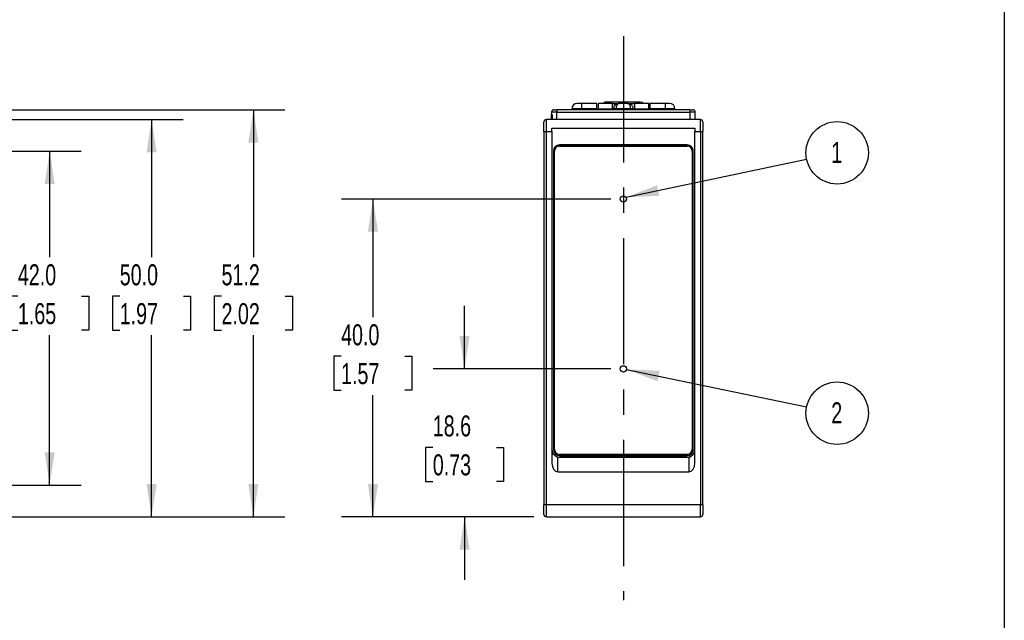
# Model space of a CAD drawing. Header units: millimetres. Extents: x 8 to 341, y 8 to 262.
# Tile 7 of 8: x 217 to 341, y 97 to 173. Entities that reach past the tile are written whole.
import ezdxf

# ---------------------------------------------------------------- set-up
doc = ezdxf.new("R2010")
doc.units = ezdxf.units.MM
doc.header["$LTSCALE"] = 1.25
doc.linetypes.add('CENTERX2', pattern=[20.32, 12.7, -2.54, 2.54, -2.54])
doc.layers.add('CENTER', color=40, linetype='CENTERX2')
doc.layers.add('DIMENSIONS', color=140, linetype='Continuous', lineweight=25)
doc.layers.add('TEXT', color=140, linetype='Continuous', lineweight=25)
doc.styles.add('SLDTEXTSTYLE0', font='TXT', dxfattribs={"width": 0.7})
doc.dimstyles.new('SLDDIMSTYLE0', dxfattribs={"dimtxt": 2.69751, "dimasz": 4.1275, "dimexe": 0, "dimexo": 0.0625, "dimgap": 0.674377, "dimtad": 0, "dimtih": 1, "dimtoh": 1, "dimrnd": 1e-09, "dimzin": 4, "dimdsep": 46, "dimtxsty": 'SLDTEXTSTYLE0', "dimsah": 1, "dimcen": 0.09, "dimadec": 0, "dimazin": 1, "dimtfac": 1, "dimtofl": 0, "dimtmove": 0, "dimatfit": 3, "dimfxl": 0, "dimfrac": 2, "dimtolj": 1, "dimtzin": 12, "dimarcsym": 0})
doc.dimstyles.new('SLDDIMSTYLE1', dxfattribs={"dimtxt": 2.69751, "dimasz": 4.1275, "dimexe": 0, "dimexo": 0.0625, "dimgap": 0.674377, "dimtad": 0, "dimtih": 1, "dimtoh": 1, "dimrnd": 1e-09, "dimzin": 12, "dimdsep": 46, "dimtxsty": 'SLDTEXTSTYLE0', "dimsah": 1, "dimcen": 0.09, "dimadec": 0, "dimazin": 3, "dimtfac": 1, "dimtofl": 0, "dimtmove": 0, "dimatfit": 3, "dimfxl": 0, "dimfrac": 2, "dimtolj": 1, "dimtzin": 12, "dimarcsym": 0})
doc.dimstyles.new('SLDDIMSTYLE3', dxfattribs={"dimtxt": 0.18, "dimasz": 4.1275, "dimexe": 0, "dimexo": 0.0625, "dimgap": 0, "dimtad": 0, "dimtih": 1, "dimtoh": 1, "dimdec": 0, "dimrnd": 1e-09, "dimzin": 0, "dimdsep": 46, "dimtxsty": 'Standard', "dimsah": 1, "dimcen": 0.09, "dimadec": 0, "dimazin": 0, "dimtfac": 4.1275, "dimtdec": 0, "dimtofl": 0, "dimtmove": 0, "dimatfit": 3, "dimfxl": 0, "dimfrac": 2, "dimtolj": 1, "dimtzin": 0, "dimarcsym": 0})
doc.dimstyles.new('SLDDIMSTYLE4', dxfattribs={"dimtxt": 2.69751, "dimasz": 4.1275, "dimexe": 0, "dimexo": 0.0625, "dimgap": 0.674377, "dimtad": 0, "dimtih": 1, "dimtoh": 1, "dimrnd": 1e-09, "dimzin": 12, "dimdsep": 46, "dimtxsty": 'SLDTEXTSTYLE0', "dimsah": 1, "dimcen": 0.09, "dimadec": 0, "dimazin": 3, "dimtfac": 1, "dimtmove": 0, "dimatfit": 0, "dimfxl": 0, "dimfrac": 2, "dimtolj": 1, "dimtzin": 12, "dimarcsym": 0})

# ---------------------------------------------------------------- blocks, each defined once
blk = doc.blocks.new('_D')
at = {"layer": 'DIMENSIONS'}
for p, q in [((157.48, 156.47), (225.04, 156.47)), ((221.07, 156.47), (221.07, 143.13)), ((217.07, 138.24), (216.16, 138.24)), ((216.16, 138.24), (216.16, 133.95)), ((225.08, 138.24), (225.99, 138.24)), ((225.99, 138.24), (225.99, 133.95)), ((216.16, 133.95), (217.07, 133.95)), ((225.99, 133.95), (225.08, 133.95)), ((221.07, 114.47), (221.07, 133.35)), ((199.48, 114.47), (225.04, 114.47))]:
    blk.add_line(p, q, dxfattribs=at)
for points in [[(221.07, 156.47), (220.44, 152.34), (221.71, 152.34)], [(221.07, 114.47), (221.71, 118.6), (220.44, 118.6)]]:
    blk.add_solid(points, dxfattribs=at)
at = {"layer": 'DIMENSIONS', "char_height": 2.646, "attachment_point": 1, "style": 'SLDTEXTSTYLE0'}
for s, insert in [('42.0', (217.07, 142.25)), ('1.65', (217.07, 137.36))]:
    blk.add_mtext(s, dxfattribs=dict(at, insert=insert))
blk = doc.blocks.new('_D_1')
at = {"layer": 'DIMENSIONS'}
for p, q in [((196.31, 161.71), (250.7, 161.71)), ((246.73, 161.71), (246.73, 143.13)), ((242.72, 138.24), (241.81, 138.24)), ((241.81, 138.24), (241.81, 133.95)), ((250.74, 138.24), (251.64, 138.24)), ((251.64, 138.24), (251.64, 133.95)), ((241.81, 133.95), (242.72, 133.95)), ((251.64, 133.95), (250.74, 133.95)), ((246.73, 110.47), (246.73, 133.35)), ((196.94, 110.47), (250.7, 110.47))]:
    blk.add_line(p, q, dxfattribs=at)
for points in [[(246.73, 161.71), (246.09, 157.58), (247.36, 157.58)], [(246.73, 110.47), (247.36, 114.6), (246.09, 114.6)]]:
    blk.add_solid(points, dxfattribs=at)
at = {"layer": 'DIMENSIONS', "char_height": 2.646, "attachment_point": 1, "style": 'SLDTEXTSTYLE0'}
for s, insert in [('51.2', (242.72, 142.25)), ('2.02', (242.72, 137.36))]:
    blk.add_mtext(s, dxfattribs=dict(at, insert=insert))
blk = doc.blocks.new('_D_2')
at = {"layer": 'DIMENSIONS'}
for p, q in [((196.94, 160.47), (237.88, 160.47)), ((233.91, 160.47), (233.91, 143.13)), ((229.9, 138.24), (229, 138.24)), ((229, 138.24), (229, 133.95)), ((237.92, 138.24), (238.82, 138.24)), ((238.82, 138.24), (238.82, 133.95)), ((229, 133.95), (229.9, 133.95)), ((238.82, 133.95), (237.92, 133.95)), ((233.91, 110.47), (233.91, 133.35)), ((196.94, 110.47), (237.88, 110.47))]:
    blk.add_line(p, q, dxfattribs=at)
for points in [[(233.91, 160.47), (233.28, 156.34), (234.55, 156.34)], [(233.91, 110.47), (234.55, 114.6), (233.28, 114.6)]]:
    blk.add_solid(points, dxfattribs=at)
at = {"layer": 'DIMENSIONS', "char_height": 2.646, "attachment_point": 1, "style": 'SLDTEXTSTYLE0'}
for s, insert in [('50.0', (229.9, 142.25)), ('1.97', (229.9, 137.36))]:
    blk.add_mtext(s, dxfattribs=dict(at, insert=insert))
blk = doc.blocks.new('_D_9')
at = {"layer": 'DIMENSIONS'}
for p, q in [((273.33, 129.09), (273.33, 137.03)), ((291.74, 129.09), (269.37, 129.09)), ((269.33, 119.21), (268.42, 119.21)), ((268.42, 119.21), (268.42, 114.92)), ((277.34, 119.21), (278.25, 119.21)), ((278.25, 119.21), (278.25, 114.92)), ((268.42, 114.92), (269.33, 114.92)), ((278.25, 114.92), (277.34, 114.92)), ((282.04, 110.47), (269.37, 110.47)), ((273.33, 110.47), (273.33, 102.53))]:
    blk.add_line(p, q, dxfattribs=at)
for points in [[(273.33, 129.09), (273.97, 133.22), (272.7, 133.22)], [(273.33, 110.47), (272.7, 106.34), (273.97, 106.34)]]:
    blk.add_solid(points, dxfattribs=at)
at = {"layer": 'DIMENSIONS', "char_height": 2.646, "attachment_point": 1, "style": 'SLDTEXTSTYLE0'}
for s, insert in [('18.6', (269.33, 123.23)), ('0.73', (269.33, 118.33))]:
    blk.add_mtext(s, dxfattribs=dict(at, insert=insert))
blk = doc.blocks.new('_D_10')
at = {"layer": 'DIMENSIONS'}
for p, q in [((291.74, 150.47), (257.82, 150.47)), ((261.79, 150.47), (261.79, 135.58)), ((257.78, 130.68), (256.88, 130.68)), ((256.88, 130.68), (256.88, 126.4)), ((265.8, 130.68), (266.7, 130.68)), ((266.7, 130.68), (266.7, 126.4)), ((256.88, 126.4), (257.78, 126.4)), ((261.79, 110.47), (261.79, 125.79)), ((266.7, 126.4), (265.8, 126.4)), ((282.04, 110.47), (257.82, 110.47))]:
    blk.add_line(p, q, dxfattribs=at)
for points in [[(261.79, 150.47), (261.16, 146.34), (262.43, 146.34)], [(261.79, 110.47), (262.43, 114.6), (261.16, 114.6)]]:
    blk.add_solid(points, dxfattribs=at)
at = {"layer": 'DIMENSIONS', "char_height": 2.646, "attachment_point": 1, "style": 'SLDTEXTSTYLE0'}
for s, insert in [('40.0', (257.78, 134.7)), ('1.57', (257.78, 129.81))]:
    blk.add_mtext(s, dxfattribs=dict(at, insert=insert))
blk = doc.blocks.new('SW_NOTE_0_5')
at = {"layer": 'DIMENSIONS', "color": 0}
blk.add_circle((3.85, 0.81), 3.93, dxfattribs=at)
at = {"layer": 'DIMENSIONS', "color": 0, "insert": (3.8, 2.18), "char_height": 2.65, "attachment_point": 2, "style": 'SLDTEXTSTYLE0'}
blk.add_mtext('1', dxfattribs=at)
blk = doc.blocks.new('SW_NOTE_0_6')
at = {"layer": 'DIMENSIONS', "color": 0}
blk.add_circle((3.85, -0.8), 3.93, dxfattribs=at)
at = {"layer": 'DIMENSIONS', "color": 0, "insert": (3.8, 0.57), "char_height": 2.65, "attachment_point": 2, "style": 'SLDTEXTSTYLE0'}
blk.add_mtext('2', dxfattribs=at)

msp = doc.modelspace()

# ---------------------------------------------------------------- linework, layer by layer
for p, q in [((288.056, 162.51), (287.531, 162.51)), ((288.056, 162.51), (288.056, 161.81)), ((289.981, 162.51), (288.056, 162.51)), ((289.981, 161.81), (289.981, 162.51)), ((291.944, 162.51), (290.144, 162.51)), ((290.144, 162.51), (290.144, 161.81)), ((291.944, 161.81), (291.944, 162.51)), ((292.536, 162.46), (291.944, 162.46)), ((293.856, 162.51), (292.806, 162.51)), ((294.719, 162.46), (294.126, 162.46)), ((296.519, 162.51), (294.719, 162.51)), ((294.719, 162.51), (294.719, 161.81)), ((296.519, 161.81), (296.519, 162.51)), ((298.606, 162.51), (296.681, 162.51)), ((296.681, 162.51), (296.681, 161.81)), ((298.606, 162.51), (298.606, 161.81)), ((299.131, 162.51), (298.606, 162.51)), ((284.956, 161.41), (284.281, 161.41)), ((284.281, 161.41), (284.281, 161.13)), ((284.956, 161.71), (284.956, 161.41)), ((301.706, 161.71), (284.956, 161.71)), ((284.956, 161.41), (301.706, 161.41)), ((284.956, 160.456), (284.956, 161.41)), ((286.831, 161.81), (286.831, 161.71)), ((288.056, 161.81), (286.831, 161.81)), ((289.981, 161.81), (288.056, 161.81)), ((288.056, 161.81), (288.056, 161.71)), ((289.981, 161.71), (289.981, 161.81)), ((290.144, 161.81), (290.144, 161.71)), ((290.144, 161.81), (291.944, 161.81)), ((291.944, 161.71), (291.944, 161.81)), ((292.406, 161.81), (292.106, 161.81)), ((292.106, 161.81), (292.106, 161.71)), ((294.256, 161.81), (292.406, 161.81)), ((292.406, 161.81), (292.406, 161.71)), ((294.556, 161.81), (294.256, 161.81)), ((294.256, 161.71), (294.256, 161.81)), ((294.556, 161.81), (294.556, 161.71)), ((294.719, 161.81), (296.519, 161.81)), ((294.719, 161.81), (294.719, 161.71)), ((296.519, 161.71), (296.519, 161.81)), ((296.681, 161.81), (296.681, 161.71)), ((298.606, 161.81), (296.681, 161.81)), ((298.606, 161.81), (298.606, 161.71)), ((299.831, 161.81), (298.606, 161.81)), ((299.831, 161.71), (299.831, 161.81)), ((301.706, 161.71), (301.706, 161.41)), ((302.381, 161.41), (301.706, 161.41)), ((301.706, 161.41), (301.706, 160.456)), ((302.381, 160.47), (302.381, 161.41)), ((283.631, 158.97), (283.631, 160.47)), ((284.418, 160.47), (283.631, 160.47)), ((284.367, 160.99), (284.243, 160.99)), ((284.243, 160.99), (284.243, 160.47)), ((284.367, 160.99), (284.367, 160.47)), ((301.706, 160.456), (284.956, 160.456)), ((303.031, 160.47), (302.245, 160.47)), ((303.031, 158.97), (303.031, 160.47)), ((283.331, 158.97), (283.631, 158.97)), ((283.331, 158.97), (283.331, 111.97)), ((283.631, 111.97), (283.631, 158.97)), ((283.631, 158.97), (284.331, 158.97)), ((284.331, 159.365), (302.331, 159.365)), ((284.331, 158.97), (284.331, 159.365)), ((284.331, 158.97), (284.331, 117.205)), ((302.331, 159.365), (302.331, 158.97)), ((302.331, 117.205), (302.331, 158.97)), ((302.331, 158.97), (303.031, 158.97)), ((303.031, 158.97), (303.331, 158.97)), ((303.031, 158.97), (303.031, 111.97)), ((303.331, 111.97), (303.331, 158.97)), ((284.531, 156.524), (284.531, 118.925)), ((284.656, 156.479), (284.656, 156.493)), ((284.656, 118.972), (284.656, 156.479)), ((301.381, 157.273), (285.281, 157.273)), ((285.306, 157.128), (285.306, 157.142)), ((301.356, 157.142), (285.306, 157.142)), ((285.306, 157.128), (301.356, 157.128)), ((301.356, 157.128), (301.356, 157.142)), ((302.006, 156.493), (302.006, 156.479)), ((302.006, 156.479), (302.006, 118.972)), ((302.131, 118.925), (302.131, 156.524)), ((285.081, 116.145), (285.081, 117.988)), ((301.381, 118.184), (285.281, 118.184)), ((285.281, 118.184), (285.281, 118.176)), ((285.281, 118.176), (301.381, 118.176)), ((301.381, 117.976), (285.281, 117.976)), ((285.281, 117.976), (285.281, 117.966)), ((285.281, 117.966), (301.381, 117.966)), ((301.356, 118.323), (285.306, 118.323)), ((301.381, 118.176), (301.381, 118.184)), ((301.381, 117.976), (301.381, 117.966)), ((301.581, 117.988), (301.581, 116.145)), ((285.081, 116.145), (301.581, 116.145)), ((283.631, 111.97), (283.331, 111.97)), ((283.631, 110.47), (283.631, 111.97)), ((303.031, 111.97), (283.631, 111.97)), ((303.031, 110.47), (303.031, 111.97)), ((303.331, 111.97), (303.031, 111.97)), ((283.631, 110.47), (303.031, 110.47))]:
    msp.add_line(p, q)
for centre in [(293.331, 150.47), (293.331, 129.092)]:
    msp.add_circle(centre, 0.4)
for centre, radius, start, end in [((287.531, 161.81), 0.7, 90, 180), ((291.031, 162.46), 0.2, 90, 165.52249), ((295.631, 162.46), 0.2, 14.47751, 90), ((299.131, 161.81), 0.7, 0, 90), ((284.581, 161.41), 0.3, 90, 180), ((302.081, 161.41), 0.3, 0, 90), ((283.631, 160.17), 0.3, 90, 180), ((284.543, 160.99), 0.3, 150.90014, 180), ((303.031, 160.17), 0.3, 0, 90), ((285.281, 156.523), 0.75, 89.96701, 179.96697), ((285.306, 156.479), 0.65, 89.96701, 179.96697), ((301.356, 156.479), 0.65, 0.03303, 90.03299), ((301.381, 156.523), 0.75, 0.03303, 90.03299), ((285.281, 118.926), 0.949, 180.03303, 270.03299), ((285.281, 118.926), 0.75, 180.03303, 270.03299), ((285.306, 118.973), 0.65, 180.03303, 270.03299), ((301.356, 118.973), 0.65, 269.96701, 359.96697), ((301.382, 118.926), 0.949, 269.96701, 359.96697), ((301.381, 118.926), 0.75, 269.96701, 359.96697), ((283.631, 110.77), 0.3, 180, 270), ((303.031, 110.77), 0.3, 270, 0)]:
    msp.add_arc(centre, radius, start, end)
for centre, major_axis, ratio, start_param, end_param in [((285.306, 156.493), (0.65, 0), 0.9988579, 1.5707963, 3.1415927), ((301.356, 156.493), (0.65, 0), 0.9988579, 0, 1.5707963), ((285.281, 118.933), (0.75, 0), 0.9988579, 3.1415927, 4.712389), ((285.281, 118.965), (0, 0.999), 0.9508703, 2.9294793, 3.1415927), ((301.381, 118.933), (0.75, 0), 0.9988579, 4.712389, 6.2831853), ((301.381, 118.965), (0, 0.999), 0.9508703, 3.1415927, 3.353706), ((285.081, 117.205), (0, -1.061), 0.7071068, 4.712389, 6.2831853), ((301.581, 117.205), (0, -1.061), 0.7071068, 0, 1.5707963)]:
    msp.add_ellipse(centre, major_axis=major_axis, ratio=ratio, start_param=start_param, end_param=end_param)
for points, knots in [([(295.507, 162.66), (295.482, 162.66), (295.414, 162.66), (295.22, 162.66), (294.93, 162.66), (294.569, 162.66), (294.145, 162.66), (293.765, 162.66), (293.454, 162.66), (293.152, 162.66), (292.786, 162.66), (292.375, 162.66), (291.997, 162.66), (291.658, 162.66), (291.372, 162.66), (291.163, 162.66), (291.064, 162.66), (291.032, 162.66), (291.033, 162.66), (291.034, 162.66)], [0, 0, 0, 0, 0.0385109, 0.1052246, 0.1719786, 0.244228, 0.3165601, 0.3888096, 0.4248213, 0.4612364, 0.5279297, 0.5947047, 0.6613981, 0.7281731, 0.8004226, 0.8727547, 0.9450042, 0.9810159, 1, 1, 1, 1]), ([(292.106, 161.81), (292.106, 161.993), (292.181, 162.176), (292.441, 162.434), (292.623, 162.51), (292.806, 162.51)], [0, 0, 0, 0, 0.5, 0.5, 1, 1, 1, 1]), ([(292.806, 162.51), (292.79, 162.509), (292.761, 162.507), (292.721, 162.495), (292.688, 162.479), (292.641, 162.45), (292.585, 162.398), (292.521, 162.308), (292.471, 162.199), (292.434, 162.075), (292.411, 161.944), (292.408, 161.854), (292.406, 161.81)], [0, 0, 0, 0, 0.0800132, 0.1492545, 0.2077233, 0.2554209, 0.3975868, 0.5226818, 0.6509949, 0.7726092, 0.8885501, 1, 1, 1, 1]), ([(294.256, 161.81), (294.256, 161.835), (294.255, 161.885), (294.247, 161.961), (294.235, 162.035), (294.218, 162.108), (294.197, 162.179), (294.17, 162.245), (294.132, 162.32), (294.077, 162.399), (294.011, 162.459), (293.935, 162.501), (293.885, 162.507), (293.856, 162.51)], [0, 0, 0, 0, 0.0632639, 0.1278195, 0.1939053, 0.2617438, 0.3315409, 0.4034854, 0.4777499, 0.602766, 0.7449096, 0.8509497, 1, 1, 1, 1]), ([(293.856, 162.51), (293.883, 162.509), (293.935, 162.507), (294.005, 162.495), (294.064, 162.479), (294.145, 162.45), (294.244, 162.398), (294.355, 162.308), (294.444, 162.199), (294.508, 162.075), (294.549, 161.944), (294.554, 161.854), (294.556, 161.81)], [0, 0, 0, 0, 0.0800132, 0.1492545, 0.2077233, 0.2554209, 0.3975868, 0.5226818, 0.6509949, 0.7726092, 0.8885501, 1, 1, 1, 1]), ([(301.706, 161.71), (301.806, 161.71), (301.901, 161.71), (302.042, 161.71), (302.081, 161.71), (302.081, 161.71)], [0, 0, 0, 0, 0.5, 0.5, 1, 1, 1, 1]), ([(284.281, 161.13), (284.281, 161.119), (284.29, 161.106), (284.315, 161.079), (284.326, 161.068), (284.343, 161.047), (284.35, 161.039), (284.361, 161.019), (284.367, 161.006), (284.367, 160.99)], [0, 0, 0, 0, 0.5, 0.5, 0.75, 0.75, 0.875, 0.875, 1, 1, 1, 1]), ([(284.956, 160.456), (284.857, 160.456), (284.761, 160.459), (284.576, 160.466), (284.492, 160.47), (284.418, 160.47)], [0, 0, 0, 0, 0.5, 0.5, 1, 1, 1, 1]), ([(302.245, 160.47), (302.17, 160.47), (302.085, 160.466), (301.901, 160.459), (301.805, 160.456), (301.706, 160.456)], [0, 0, 0, 0, 0.5, 0.5, 1, 1, 1, 1]), ([(285.081, 117.988), (284.977, 118.012), (284.875, 118.053), (284.69, 118.167), (284.607, 118.24), (284.472, 118.407), (284.419, 118.502), (284.349, 118.701), (284.331, 118.807), (284.331, 118.911)], [0, 0, 0, 0, 0.25, 0.25, 0.5, 0.5, 0.75, 0.75, 1, 1, 1, 1]), ([(301.581, 117.988), (301.686, 118.012), (301.787, 118.053), (301.972, 118.167), (302.055, 118.24), (302.19, 118.407), (302.243, 118.502), (302.313, 118.701), (302.331, 118.807), (302.331, 118.911)], [0, 0, 0, 0, 0.25, 0.25, 0.5, 0.5, 0.75, 0.75, 1, 1, 1, 1])]:
    msp.add_open_spline(points, degree=3, knots=knots)
for points in [[(284.581, 161.71), (284.581, 161.71), (284.749, 161.71), (284.956, 161.71)], [(283.331, 158.97), (283.331, 159.632), (283.331, 160.17), (283.331, 160.17)], [(303.331, 160.17), (303.331, 160.17), (303.331, 159.632), (303.331, 158.97)], [(283.331, 110.77), (283.331, 110.77), (283.331, 111.307), (283.331, 111.97)], [(303.331, 111.97), (303.331, 111.307), (303.331, 110.77), (303.331, 110.77)]]:
    msp.add_open_spline(points, degree=3)
at = {"layer": 'CENTER'}
msp.add_line((293.331, 170.948), (293.331, 99.982), dxfattribs=at)
at = {"layer": 'TEXT'}
msp.add_line((341.312, 261.938), (341.312, 7.938), dxfattribs=at)

# ---------------------------------------------------------------- block references
at = {"layer": 'DIMENSIONS'}
for name, p in [('SW_NOTE_0_5', (316.408, 155.473)), ('SW_NOTE_0_6', (316.407, 124.308))]:
    msp.add_blockref(name, p, dxfattribs=at)

# ---------------------------------------------------------------- dimensions: what is measured, and where the dimension line sits
for base, p1, p2, dimstyle, picture, middle in [((246.727, 110.47), (194.727, 161.71), (195.352, 110.47), 'SLDDIMSTYLE1', '_D_1', (246.727, 138.239)), ((233.911, 110.47), (195.352, 160.47), (195.352, 110.47), 'SLDDIMSTYLE0', '_D_2', (233.911, 138.239)), ((221.073, 114.47), (155.892, 156.47), (197.892, 114.47), 'SLDDIMSTYLE0', '_D', (221.073, 138.239)), ((261.791, 150.47), (283.631, 110.47), (293.331, 150.47), 'SLDDIMSTYLE0', '_D_10', (261.791, 130.684)), ((273.334, 129.092), (283.631, 110.47), (293.331, 129.092), 'SLDDIMSTYLE4', '_D_9', (273.334, 119.211))]:
    dim = msp.add_linear_dim(base=base, p1=p1, p2=p2, angle=90, dimstyle=dimstyle, dxfattribs=at)
    dim.commit()
    dim.dimension.update_dxf_attribs({"geometry": picture, "text_midpoint": middle, "dimtype": 160})

# ---------------------------------------------------------------- leaders
for points in [[(293.666, 150.689), (316.408, 155.473)], [(293.726, 129.027), (316.407, 124.308)]]:
    msp.add_leader(points, dimstyle='SLDDIMSTYLE3', dxfattribs=at)

doc.saveas('drawing.dxf')
